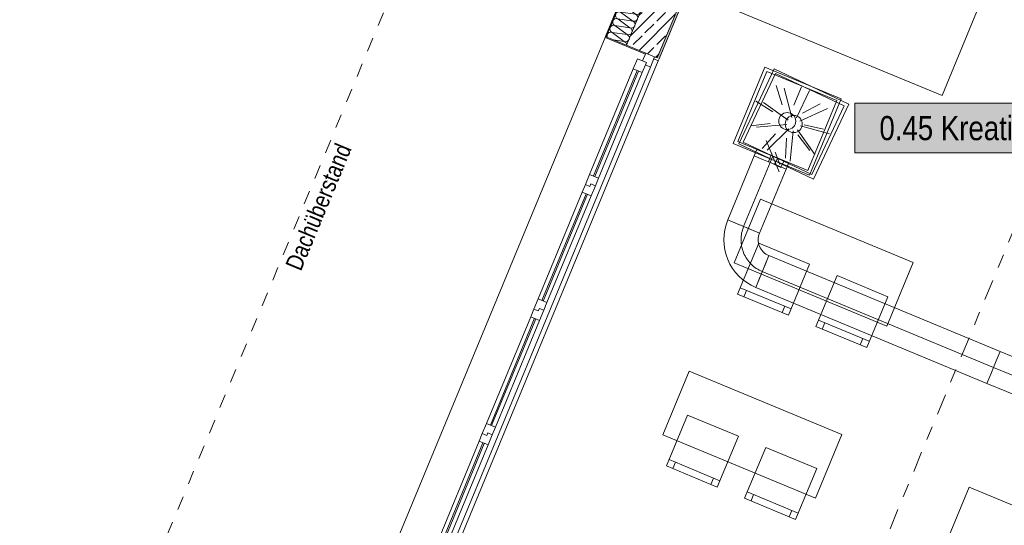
# Model space of a CAD drawing. Header units: metres. Extents: x -80 to 1923, y -189 to 69.
# Tile 47 of 256: x 922.73 to 929.88, y -1.75 to 1.92. Entities that reach past the tile are written whole.
import ezdxf
from ezdxf.enums import TextEntityAlignment as Align

# ---------------------------------------------------------------- set-up
doc = ezdxf.new("R2010")
doc.units = ezdxf.units.M
doc.header["$MEASUREMENT"] = 0
for name, pattern in [('Schnittlinie', [0.3, 0.15, -0.075, 0, -0.075]), ('Strichlinie_ eng', [0.115, 0.075, -0.04]), ('STRICHPUNKT2', [12.7, 6.35, -3.175, 0, -3.175])]:
    doc.linetypes.add(name, pattern=pattern)
for name, color, linetype in [('00 Linien_Kreise_Splines', 7, 'Continuous'), ('30 Dach', 7, 'Continuous'), ('70 Lüftung', 7, 'Continuous'), ('Neubau_10 Wand außen', 7, 'Continuous'), ('Neubau_50 Möblierung', 7, 'Continuous'), ('Neubau_80 Raum', 7, 'Continuous')]:
    doc.layers.add(name, color=color, linetype=linetype)
doc.styles.add('ERSTELLTER_STIL_1', font='ARIALN.TTF')
doc.styles.add('ERSTELLTER_STIL_2', font='ARIALN.TTF')
pattern_1 = [(45, (929.77, 0.175), (-0.0556847, 0.0556847), [0, -0.0525, 0, -0.07875]), (110, (929.945, 0.175), (0.0740008, 0.0269341), [0, -0.0385, 0, -0.0665])]
pattern_2 = [(45, (929.770002, 0), (-0.01767767, 0.01767767), [0, -0.025])]

# ---------------------------------------------------------------- blocks, each defined once
blk = doc.blocks.new('Schultisch 27[9]_1', base_point=(929.6918, 2.0172))
at = {"layer": 'Neubau_50 Möblierung', "color": 8, "linetype": 'Continuous', "lineweight": 18, "flags": 128}
blk.add_lwpolyline([(929.6918, 2.0172), (927.844, 2.7826), (927.5761, 2.1358), (929.4239, 1.3705)], close=True, dxfattribs=at)
blk = doc.blocks.new('*X302', base_point=(929.77, 0))
at = {"layer": 'Neubau_10 Wand außen', "color": 8, "linetype": 'Continuous', "lineweight": 9}
for p, q in [((928.0621, 4.1535), (928.0964, 4.128)), ((927.9673, 4.0949), (928.076, 4.0787)), ((927.9673, 4.0949), (928.0556, 4.0295)), ((927.9877, 4.1442), (928.0964, 4.128)), ((927.9877, 4.1442), (928.076, 4.0787)), ((927.9469, 4.0456), (928.0352, 3.9802)), ((927.9469, 4.0456), (928.0556, 4.0295)), ((927.906, 3.9471), (928.0148, 3.9309)), ((927.906, 3.9471), (927.9944, 3.8816)), ((927.9264, 3.9964), (928.0352, 3.9802)), ((927.9264, 3.9964), (928.0148, 3.9309)), ((927.8856, 3.8978), (927.974, 3.8324)), ((927.8856, 3.8978), (927.9944, 3.8816)), ((927.8448, 3.7993), (927.9536, 3.7831)), ((927.8448, 3.7993), (927.9331, 3.7338)), ((927.8652, 3.8486), (927.974, 3.8324)), ((927.8652, 3.8486), (927.9536, 3.7831)), ((927.8244, 3.75), (927.9127, 3.6845)), ((927.8244, 3.75), (927.9331, 3.7338)), ((927.7836, 3.6515), (927.8923, 3.6353)), ((927.7836, 3.6515), (927.8719, 3.586)), ((927.804, 3.7007), (927.9127, 3.6845)), ((927.804, 3.7007), (927.8923, 3.6353)), ((927.7632, 3.6022), (927.8515, 3.5367)), ((927.7632, 3.6022), (927.8719, 3.586)), ((927.7223, 3.5036), (927.8311, 3.4875)), ((927.7223, 3.5036), (927.8107, 3.4382)), ((927.7428, 3.5529), (927.8515, 3.5367)), ((927.7428, 3.5529), (927.8311, 3.4875)), ((927.7019, 3.4544), (927.7903, 3.3889)), ((927.7019, 3.4544), (927.8107, 3.4382)), ((927.6815, 3.4051), (927.7903, 3.3889)), ((927.6815, 3.4051), (927.7699, 3.3396)), ((927.6407, 3.3065), (927.729, 3.2411)), ((927.6407, 3.3065), (927.7495, 3.2904)), ((927.6611, 3.3558), (927.7699, 3.3396)), ((927.6611, 3.3558), (927.7495, 3.2904)), ((927.6203, 3.2573), (927.729, 3.2411)), ((927.6203, 3.2573), (927.7086, 3.1918)), ((927.5795, 3.1587), (927.6678, 3.0933)), ((927.5795, 3.1587), (927.6882, 3.1425)), ((927.5999, 3.208), (927.7086, 3.1918)), ((927.5999, 3.208), (927.6882, 3.1425)), ((927.5591, 3.1094), (927.6678, 3.0933)), ((927.5591, 3.1094), (927.6474, 3.044)), ((927.5182, 3.0109), (927.6066, 2.9454)), ((927.5182, 3.0109), (927.627, 2.9947)), ((927.5387, 3.0602), (927.6474, 3.044)), ((927.5387, 3.0602), (927.627, 2.9947)), ((927.4978, 2.9616), (927.6066, 2.9454)), ((927.4978, 2.9616), (927.5862, 2.8962)), ((927.457, 2.8631), (927.5454, 2.7976)), ((927.457, 2.8631), (927.5658, 2.8469)), ((927.4774, 2.9124), (927.5862, 2.8962)), ((927.4774, 2.9124), (927.5658, 2.8469)), ((927.4366, 2.8138), (927.5454, 2.7976)), ((927.4366, 2.8138), (927.5249, 2.7484)), ((927.4162, 2.7645), (927.5249, 2.7484)), ((927.4162, 2.7645), (927.5045, 2.6991)), ((927.3754, 2.666), (927.4841, 2.6498)), ((927.3754, 2.666), (927.4637, 2.6005)), ((927.3958, 2.7153), (927.4841, 2.6498)), ((927.3958, 2.7153), (927.5045, 2.6991)), ((927.355, 2.6167), (927.4637, 2.6005)), ((927.355, 2.6167), (927.4433, 2.5513)), ((927.3141, 2.5182), (927.4229, 2.502)), ((927.3141, 2.5182), (927.4025, 2.4527)), ((927.3346, 2.5674), (927.4229, 2.502)), ((927.3346, 2.5674), (927.4433, 2.5513)), ((927.2937, 2.4689), (927.4025, 2.4527)), ((927.2937, 2.4689), (927.3821, 2.4034)), ((927.2529, 2.3703), (927.3617, 2.3542)), ((927.2529, 2.3703), (927.3413, 2.3049)), ((927.2733, 2.4196), (927.3617, 2.3542)), ((927.2733, 2.4196), (927.3821, 2.4034)), ((927.2325, 2.3211), (927.3413, 2.3049)), ((927.2325, 2.3211), (927.3209, 2.2556)), ((927.1917, 2.2225), (927.3004, 2.2063)), ((927.1917, 2.2225), (927.28, 2.1571)), ((927.2121, 2.2718), (927.3004, 2.2063)), ((927.2121, 2.2718), (927.3209, 2.2556)), ((927.1713, 2.1733), (927.28, 2.1571)), ((927.1713, 2.1733), (927.2596, 2.1078)), ((927.1305, 2.0747), (927.2392, 2.0585)), ((927.1305, 2.0747), (927.2188, 2.0092)), ((927.1509, 2.124), (927.2392, 2.0585)), ((927.1509, 2.124), (927.2596, 2.1078)), ((927.1101, 2.0254), (927.2188, 2.0092)), ((927.1101, 2.0254), (927.1984, 1.96)), ((927.0896, 1.9762), (927.178, 1.9107)), ((927.0896, 1.9762), (927.1984, 1.96)), ((927.0488, 1.8776), (927.1576, 1.8614)), ((927.0488, 1.8776), (927.1372, 1.8122)), ((927.0692, 1.9269), (927.178, 1.9107)), ((927.0692, 1.9269), (927.1576, 1.8614)), ((927.0284, 1.8283), (927.1168, 1.7629)), ((927.0284, 1.8283), (927.1372, 1.8122)), ((927.0367, 1.7748), (927.1168, 1.7629))]:
    blk.add_line(p, q, dxfattribs=at)
for centre, start, end in [((927.9775, 4.1196), 67.5, 107.07675), ((927.9979, 4.1688), 225.71469, 247.5), ((927.9571, 4.0703), 157.5, 247.5), ((927.9571, 4.0703), 67.5, 157.5), ((927.9775, 4.1196), 157.5, 247.5), ((927.9775, 4.1196), 124.92508, 157.5), ((928.0862, 4.1034), 247.5, 337.5), ((928.0658, 4.0541), 337.5, 67.5), ((928.1066, 4.1526), 247.5, 299.8292), ((928.0862, 4.1034), 337.5, 67.5), ((927.9366, 4.021), 157.5, 247.5), ((927.9366, 4.021), 67.5, 157.5), ((928.0658, 4.0541), 247.5, 337.5), ((928.0454, 4.0048), 337.5, 67.5), ((927.8958, 3.9225), 157.5, 247.5), ((927.8958, 3.9225), 67.5, 157.5), ((927.9162, 3.9717), 157.5, 247.5), ((927.9162, 3.9717), 67.5, 157.5), ((928.025, 3.9556), 247.5, 337.5), ((928.0454, 4.0048), 247.5, 337.5), ((928.025, 3.9556), 337.5, 67.5), ((927.8754, 3.8732), 157.5, 247.5), ((927.8754, 3.8732), 67.5, 157.5), ((928.0046, 3.9063), 247.5, 337.5), ((927.9842, 3.857), 337.5, 67.5), ((928.0046, 3.9063), 337.5, 67.5), ((927.8346, 3.7746), 67.5, 157.5), ((927.855, 3.8239), 157.5, 247.5), ((927.855, 3.8239), 67.5, 157.5), ((927.9638, 3.8077), 247.5, 337.5), ((927.9842, 3.857), 247.5, 337.5), ((927.9638, 3.8077), 337.5, 67.5), ((927.8142, 3.7254), 157.5, 247.5), ((927.8142, 3.7254), 67.5, 157.5), ((927.8346, 3.7746), 157.5, 247.5), ((927.9434, 3.7585), 247.5, 337.5), ((927.9229, 3.7092), 337.5, 67.5), ((927.9434, 3.7585), 337.5, 67.5), ((927.7734, 3.6268), 67.5, 157.5), ((927.7938, 3.6761), 157.5, 247.5), ((927.7938, 3.6761), 67.5, 157.5), ((927.9025, 3.6599), 247.5, 337.5), ((927.9229, 3.7092), 247.5, 337.5), ((927.9025, 3.6599), 337.5, 67.5), ((927.753, 3.5775), 157.5, 247.5), ((927.753, 3.5775), 67.5, 157.5), ((927.7734, 3.6268), 157.5, 247.5), ((927.8821, 3.6106), 247.5, 337.5), ((927.8617, 3.5614), 337.5, 67.5), ((927.8821, 3.6106), 337.5, 67.5), ((927.7121, 3.479), 67.5, 157.5), ((927.7325, 3.5283), 157.5, 247.5), ((927.7325, 3.5283), 67.5, 157.5), ((927.8617, 3.5614), 247.5, 337.5), ((927.8413, 3.5121), 337.5, 67.5), ((927.6917, 3.4297), 157.5, 247.5), ((927.6917, 3.4297), 67.5, 157.5), ((927.7121, 3.479), 157.5, 247.5), ((927.8209, 3.4628), 247.5, 337.5), ((927.8005, 3.4135), 337.5, 67.5), ((927.8413, 3.5121), 247.5, 337.5), ((927.8209, 3.4628), 337.5, 67.5), ((927.6713, 3.3805), 157.5, 247.5), ((927.6713, 3.3805), 67.5, 157.5), ((927.8005, 3.4135), 247.5, 337.5), ((927.7801, 3.3643), 337.5, 67.5), ((927.6305, 3.2819), 157.5, 247.5), ((927.6305, 3.2819), 67.5, 157.5), ((927.6509, 3.3312), 157.5, 247.5), ((927.6509, 3.3312), 67.5, 157.5), ((927.7597, 3.315), 247.5, 337.5), ((927.7393, 3.2657), 337.5, 67.5), ((927.7801, 3.3643), 247.5, 337.5), ((927.7597, 3.315), 337.5, 67.5), ((927.6101, 3.2326), 157.5, 247.5), ((927.6101, 3.2326), 67.5, 157.5), ((927.7393, 3.2657), 247.5, 337.5), ((927.7188, 3.2164), 337.5, 67.5), ((927.5693, 3.1341), 67.5, 157.5), ((927.5897, 3.1834), 157.5, 247.5), ((927.5897, 3.1834), 67.5, 157.5), ((927.6984, 3.1672), 247.5, 337.5), ((927.7188, 3.2164), 247.5, 337.5), ((927.6984, 3.1672), 337.5, 67.5), ((927.5489, 3.0848), 157.5, 247.5), ((927.5489, 3.0848), 67.5, 157.5), ((927.5693, 3.1341), 157.5, 247.5), ((927.678, 3.1179), 247.5, 337.5), ((927.6576, 3.0686), 337.5, 67.5), ((927.678, 3.1179), 337.5, 67.5), ((927.508, 2.9863), 67.5, 157.5), ((927.5285, 3.0355), 157.5, 247.5), ((927.5285, 3.0355), 67.5, 157.5), ((927.6372, 3.0194), 247.5, 337.5), ((927.6576, 3.0686), 247.5, 337.5), ((927.6372, 3.0194), 337.5, 67.5), ((927.4876, 2.937), 157.5, 247.5), ((927.4876, 2.937), 67.5, 157.5), ((927.508, 2.9863), 157.5, 247.5), ((927.6168, 2.9701), 247.5, 337.5), ((927.5964, 2.9208), 337.5, 67.5), ((927.6168, 2.9701), 337.5, 67.5), ((927.4468, 2.8384), 67.5, 157.5), ((927.4672, 2.8877), 157.5, 247.5), ((927.4672, 2.8877), 67.5, 157.5), ((927.576, 2.8715), 247.5, 337.5), ((927.5964, 2.9208), 247.5, 337.5), ((927.576, 2.8715), 337.5, 67.5), ((927.4264, 2.7892), 157.5, 247.5), ((927.4264, 2.7892), 67.5, 157.5), ((927.4468, 2.8384), 157.5, 247.5), ((927.5556, 2.8223), 247.5, 337.5), ((927.5352, 2.773), 337.5, 67.5), ((927.5556, 2.8223), 337.5, 67.5), ((927.3856, 2.6906), 67.5, 157.5), ((927.406, 2.7399), 157.5, 247.5), ((927.406, 2.7399), 67.5, 157.5), ((927.5352, 2.773), 247.5, 337.5), ((927.5147, 2.7237), 337.5, 67.5), ((927.3652, 2.6413), 157.5, 247.5), ((927.3652, 2.6413), 67.5, 157.5), ((927.3856, 2.6906), 157.5, 247.5), ((927.4943, 2.6744), 247.5, 337.5), ((927.4739, 2.6252), 337.5, 67.5), ((927.5147, 2.7237), 247.5, 337.5), ((927.4943, 2.6744), 337.5, 67.5), ((927.3448, 2.5921), 157.5, 247.5), ((927.3448, 2.5921), 67.5, 157.5), ((927.4739, 2.6252), 247.5, 337.5), ((927.4535, 2.5759), 337.5, 67.5), ((927.3039, 2.4935), 157.5, 247.5), ((927.3039, 2.4935), 67.5, 157.5), ((927.3244, 2.5428), 157.5, 247.5), ((927.3244, 2.5428), 67.5, 157.5), ((927.4331, 2.5266), 247.5, 337.5), ((927.4127, 2.4773), 337.5, 67.5), ((927.4535, 2.5759), 247.5, 337.5), ((927.4331, 2.5266), 337.5, 67.5), ((927.2835, 2.4443), 157.5, 247.5), ((927.2835, 2.4443), 67.5, 157.5), ((927.4127, 2.4773), 247.5, 337.5), ((927.3923, 2.4281), 337.5, 67.5), ((927.2427, 2.3457), 67.5, 157.5), ((927.2631, 2.395), 157.5, 247.5), ((927.2631, 2.395), 67.5, 157.5), ((927.3719, 2.3788), 247.5, 337.5), ((927.3923, 2.4281), 247.5, 337.5), ((927.3719, 2.3788), 337.5, 67.5), ((927.2223, 2.2964), 157.5, 247.5), ((927.2223, 2.2964), 67.5, 157.5), ((927.2427, 2.3457), 157.5, 247.5), ((927.3515, 2.3295), 247.5, 337.5), ((927.3311, 2.2803), 337.5, 67.5), ((927.3515, 2.3295), 337.5, 67.5), ((927.1815, 2.1979), 67.5, 157.5), ((927.2019, 2.2472), 157.5, 247.5), ((927.2019, 2.2472), 67.5, 157.5), ((927.3106, 2.231), 247.5, 337.5), ((927.3311, 2.2803), 247.5, 337.5), ((927.3106, 2.231), 337.5, 67.5), ((927.1611, 2.1486), 157.5, 247.5), ((927.1611, 2.1486), 67.5, 157.5), ((927.1815, 2.1979), 157.5, 247.5), ((927.2902, 2.1817), 247.5, 337.5), ((927.2698, 2.1324), 337.5, 67.5), ((927.2902, 2.1817), 337.5, 67.5), ((927.1203, 2.0501), 67.5, 157.5), ((927.1407, 2.0993), 157.5, 247.5), ((927.1407, 2.0993), 67.5, 157.5), ((927.2698, 2.1324), 247.5, 337.5), ((927.2494, 2.0832), 337.5, 67.5), ((927.0998, 2.0008), 157.5, 247.5), ((927.0998, 2.0008), 67.5, 157.5), ((927.1203, 2.0501), 157.5, 247.5), ((927.229, 2.0339), 247.5, 337.5), ((927.2086, 1.9846), 337.5, 67.5), ((927.2494, 2.0832), 247.5, 337.5), ((927.229, 2.0339), 337.5, 67.5), ((927.0794, 1.9515), 157.5, 247.5), ((927.0794, 1.9515), 67.5, 157.5), ((927.2086, 1.9846), 247.5, 337.5), ((927.1882, 1.9353), 337.5, 67.5), ((927.0386, 1.853), 157.5, 247.5), ((927.0386, 1.853), 67.5, 157.5), ((927.059, 1.9022), 157.5, 247.5), ((927.059, 1.9022), 67.5, 157.5), ((927.1678, 1.8861), 247.5, 337.5), ((927.1474, 1.8368), 337.5, 67.5), ((927.1882, 1.9353), 247.5, 337.5), ((927.1678, 1.8861), 337.5, 67.5), ((927.0182, 1.8037), 157.5, 204.90248), ((927.0182, 1.8037), 67.5, 157.5), ((927.1474, 1.8368), 247.5, 337.5), ((927.127, 1.7875), 337.5, 67.5), ((927.127, 1.7875), 247.5, 337.5), ((927.1065, 1.7382), 352.80005, 67.5)]:
    blk.add_arc(centre, 0.0267, start, end, dxfattribs=at)
blk = doc.blocks.new('5-Flügelfenster 27_3')
at = {"layer": 'Neubau_10 Wand außen', "color": 7, "linetype": 'Continuous', "lineweight": 13}
for p, q in [((-2.505, 0.317), (-2.498, 0.317)), ((-2.498, 0), (-2.498, 0.317)), ((2.505, 0.317), (2.498, 0.317)), ((2.498, 0), (2.498, 0.317)), ((-2.505, 0), (-2.445, 0)), ((-2.505, 0), (-2.505, -0.07)), ((-2.505, 0), (-2.505, -0.07)), ((-2.445, -0.03), (-2.445, 0.04)), ((-2.445, 0.04), (-2.365, 0.04)), ((-2.445, 0), (-2.445, -0.03)), ((-2.365, 0.04), (-1.537, 0.04)), ((-2.365, 0.04), (-2.365, -0.03)), ((-2.365, 0.01), (-1.537, 0.01)), ((-1.537, -0.03), (-1.537, 0.04)), ((-1.537, 0.04), (-1.457, 0.04)), ((-1.457, 0.005), (-1.477, 0.005)), ((-1.477, 0.005), (-1.477, -0.03)), ((-1.477, -0.03), (-1.477, 0.005)), ((-1.477, 0.005), (-1.457, 0.005)), ((-1.457, 0.04), (-1.457, 0.005)), ((-1.457, 0.04), (-1.397, 0.04)), ((-1.457, 0.005), (-1.457, 0.04)), ((-1.397, 0.04), (-0.559, 0.04)), ((-1.397, 0.04), (-1.397, -0.03)), ((-1.397, 0.01), (-0.559, 0.01)), ((-0.559, -0.03), (-0.559, 0.04)), ((-0.559, 0.04), (-0.499, 0.04)), ((-0.499, 0.04), (-0.499, 0.005)), ((-0.499, 0.005), (-0.499, 0.04)), ((-0.499, 0.04), (-0.419, 0.04)), ((-0.499, 0.005), (-0.479, 0.005)), ((-0.479, 0.005), (-0.499, 0.005)), ((-0.479, 0.005), (-0.479, -0.03)), ((-0.479, -0.03), (-0.479, 0.005)), ((-0.419, 0.04), (0.419, 0.04)), ((-0.419, 0.04), (-0.419, -0.03)), ((-0.419, 0.01), (0.419, 0.01)), ((0.419, -0.03), (0.419, 0.04)), ((0.419, 0.04), (0.479, 0.04)), ((0.479, 0.04), (0.479, 0.005)), ((0.479, 0.005), (0.479, 0.04)), ((0.479, 0.04), (0.559, 0.04)), ((0.479, 0.005), (0.499, 0.005)), ((0.499, 0.005), (0.479, 0.005)), ((0.499, 0.005), (0.499, -0.03)), ((0.499, -0.03), (0.499, 0.005)), ((0.559, 0.04), (1.397, 0.04)), ((0.559, 0.04), (0.559, -0.03)), ((0.559, 0.01), (1.397, 0.01)), ((1.397, -0.03), (1.397, 0.04)), ((1.397, 0.04), (1.457, 0.04)), ((1.457, 0.04), (1.457, 0.005)), ((1.457, 0.005), (1.457, 0.04)), ((1.457, 0.04), (1.537, 0.04)), ((1.457, 0.005), (1.477, 0.005)), ((1.477, 0.005), (1.457, 0.005)), ((1.477, 0.005), (1.477, -0.03)), ((1.477, -0.03), (1.477, 0.005)), ((1.537, 0.04), (2.365, 0.04)), ((1.537, 0.04), (1.537, -0.03)), ((1.537, 0.01), (2.365, 0.01)), ((2.365, -0.03), (2.365, 0.04)), ((2.365, 0.04), (2.445, 0.04)), ((2.445, 0.04), (2.445, -0.03)), ((2.445, -0.03), (2.445, 0)), ((2.445, 0), (2.505, 0)), ((2.505, 0), (2.505, -0.07)), ((2.505, 0), (2.505, -0.07)), ((-2.425, -0.07), (-2.505, -0.07)), ((-2.49, -0.07), (-2.49, -0.105)), ((-2.445, -0.03), (-2.425, -0.03)), ((-2.365, -0.03), (-2.445, -0.03)), ((-2.425, -0.03), (-2.425, -0.07)), ((2.425, -0.07), (-2.425, -0.07)), ((-1.537, 0), (-2.365, 0)), ((-1.537, -0.03), (-2.365, -0.03)), ((-1.477, -0.03), (-1.537, -0.03)), ((-1.397, -0.03), (-1.477, -0.03)), ((-0.559, 0), (-1.397, 0)), ((-0.559, -0.03), (-1.397, -0.03)), ((-0.479, -0.03), (-0.559, -0.03)), ((-0.419, -0.03), (-0.479, -0.03)), ((0.419, 0), (-0.419, 0)), ((0.419, -0.03), (-0.419, -0.03)), ((0.499, -0.03), (0.419, -0.03)), ((0.559, -0.03), (0.499, -0.03)), ((1.397, 0), (0.559, 0)), ((1.397, -0.03), (0.559, -0.03)), ((1.477, -0.03), (1.397, -0.03)), ((1.537, -0.03), (1.477, -0.03)), ((2.365, 0), (1.537, 0)), ((2.365, -0.03), (1.537, -0.03)), ((2.445, -0.03), (2.365, -0.03)), ((2.425, -0.07), (2.425, -0.03)), ((2.425, -0.03), (2.445, -0.03)), ((2.505, -0.07), (2.425, -0.07)), ((2.49, -0.07), (2.49, -0.105)), ((-2.505, -0.105), (-2.49, -0.105)), ((2.505, -0.105), (2.49, -0.105))]:
    blk.add_line(p, q, dxfattribs=at)
at = {"layer": 'Neubau_10 Wand außen', "color": 7, "linetype": 'Continuous', "lineweight": 9}
for p, q in [((-2.498, 0.317), (2.498, 0.317)), ((-2.49, -0.105), (2.49, -0.105))]:
    blk.add_line(p, q, dxfattribs=at)
blk = doc.blocks.new('Stuhl 02 27[59]_1', base_point=(928.5137, -1.3367))
at = {"layer": 'Neubau_50 Möblierung', "color": 8, "linetype": 'Continuous', "lineweight": 18}
for p, q in [((928.379, -1.6598), (928.0098, -1.5059)), ((928.0559, -1.5251), (928.0367, -1.5713)), ((928.3328, -1.6406), (928.3136, -1.6867))]:
    blk.add_line(p, q, dxfattribs=at)
at = {"layer": 'Neubau_50 Möblierung', "color": 8, "linetype": 'Continuous', "lineweight": 18, "flags": 128}
blk.add_lwpolyline([(928.5137, -1.3367), (928.1445, -1.1828), (927.9906, -1.552), (928.3598, -1.706)], close=True, dxfattribs=at)
blk = doc.blocks.new('Stuhl 02 27[60]_1', base_point=(927.9454, -1.1017))
at = {"layer": 'Neubau_50 Möblierung', "color": 8, "linetype": 'Continuous', "lineweight": 18}
for p, q in [((927.8111, -1.4249), (927.4417, -1.2713)), ((927.4879, -1.2905), (927.4687, -1.3367)), ((927.7649, -1.4057), (927.7457, -1.4519))]:
    blk.add_line(p, q, dxfattribs=at)
at = {"layer": 'Neubau_50 Möblierung', "color": 8, "linetype": 'Continuous', "lineweight": 18, "flags": 128}
blk.add_lwpolyline([(927.9454, -1.1017), (927.5761, -0.9482), (927.4225, -1.3175), (927.7919, -1.4711)], close=True, dxfattribs=at)
blk = doc.blocks.new('Stuhl 02 27[73]_1', base_point=(929.0303, -0.0895))
at = {"layer": 'Neubau_50 Möblierung', "color": 8, "linetype": 'Continuous', "lineweight": 18}
for p, q in [((928.8956, -0.4126), (928.5264, -0.2587)), ((928.5726, -0.2779), (928.5533, -0.324)), ((928.8495, -0.3933), (928.8302, -0.4395))]:
    blk.add_line(p, q, dxfattribs=at)
at = {"layer": 'Neubau_50 Möblierung', "color": 8, "linetype": 'Continuous', "lineweight": 18, "flags": 128}
blk.add_lwpolyline([(929.0303, -0.0895), (928.6611, 0.0644), (928.5072, -0.3048), (928.8764, -0.4587)], close=True, dxfattribs=at)
blk = doc.blocks.new('Stuhl 02 27[74]_1', base_point=(928.462, 0.1455))
at = {"layer": 'Neubau_50 Möblierung', "color": 8, "linetype": 'Continuous', "lineweight": 18}
for p, q in [((928.3277, -0.1777), (927.9583, -0.0241)), ((928.0045, -0.0433), (927.9853, -0.0895)), ((928.2815, -0.1585), (928.2623, -0.2046))]:
    blk.add_line(p, q, dxfattribs=at)
at = {"layer": 'Neubau_50 Möblierung', "color": 8, "linetype": 'Continuous', "lineweight": 18, "flags": 128}
blk.add_lwpolyline([(928.462, 0.1455), (928.0927, 0.2991), (927.9391, -0.0703), (928.3085, -0.2238)], close=True, dxfattribs=at)
blk = doc.blocks.new('Schultisch 27[77]_1', base_point=(928.6973, -1.0887))
at = {"layer": 'Neubau_50 Möblierung', "color": 8, "linetype": 'Continuous', "lineweight": 18, "flags": 128}
blk.add_lwpolyline([(928.6973, -1.0887), (927.5887, -0.6294), (927.3973, -1.0914), (928.506, -1.5506)], close=True, dxfattribs=at)
blk = doc.blocks.new('Schultisch 27[157]_1', base_point=(929.2139, 0.1586))
at = {"layer": 'Neubau_50 Möblierung', "color": 8, "linetype": 'Continuous', "lineweight": 18, "flags": 128}
blk.add_lwpolyline([(929.2139, 0.1586), (928.1053, 0.6178), (927.9139, 0.1559), (929.0226, -0.3034)], close=True, dxfattribs=at)
blk = doc.blocks.new('Schultisch 27[211]_1', base_point=(930.73, -1.9306))
at = {"layer": 'Neubau_50 Möblierung', "color": 8, "linetype": 'Continuous', "lineweight": 18, "flags": 128}
blk.add_lwpolyline([(930.73, -1.9306), (929.6214, -1.4714), (929.43, -1.9334), (930.5387, -2.3926)], close=True, dxfattribs=at)
blk = doc.blocks.new('Kreativ- und Lernlabor_0.45_72_1', base_point=(949.2583, 3.8663))
at = {"layer": 'Neubau_80 Raum', "linetype": 'Continuous', "lineweight": 0, "true_color": 0x2a201c}
blk.add_hatch(color=250, dxfattribs=at).paths.add_polyline_path([(928.791, 0.9539), (931.632, 0.9539), (931.632, 1.3142), (928.791, 1.3142)])
at = {"layer": 'Neubau_80 Raum', "color": 7, "linetype": 'Continuous', "lineweight": 9, "flags": 128}
blk.add_lwpolyline([(928.791, 0.9539), (931.632, 0.9539), (931.632, 1.3142), (928.791, 1.3142)], close=True, dxfattribs=at)
at = {"layer": 'Neubau_80 Raum', "color": 7, "lineweight": 9, "style": 'ERSTELLTER_STIL_2'}
blk.add_attdef('stApartmentId', text='', height=0.175, dxfattribs=at).set_placement((930.2115, 1.1338), align=Align.MIDDLE_CENTER)
at = {"layer": 'Neubau_80 Raum', "color": 7, "lineweight": 9}
for tag, height, style, p in [('DUMMY_850', 0.2, 'ERSTELLTER_STIL_1', (960.5567, 0.5363)), ('ROOM_NAME', 0.2, 'ERSTELLTER_STIL_1', (958.2214, 0.4737)), ('ROOM_NUMBER', 0.175, 'ERSTELLTER_STIL_2', (958.3861, -0.0994)), ('measuredNetAreaCode', 0.175, 'ERSTELLTER_STIL_2', (958.3861, -0.6406)), ('perimeterCode', 0.175, 'ERSTELLTER_STIL_2', (958.3861, -1.0009)), ('ceilingHeightCode', 0.175, 'ERSTELLTER_STIL_2', (958.3861, -1.3612)), ('measuredAreaCode', 0.175, 'ERSTELLTER_STIL_2', (958.3861, -1.7215)), ('DUMMY_851_0', 0.175, 'ERSTELLTER_STIL_2', (960.3544, -1.7233)), ('DUMMY_852', 0.175, 'ERSTELLTER_STIL_2', (958.3861, -2.0817)), ('DUMMY_851_1', 0.175, 'ERSTELLTER_STIL_2', (960.3544, -2.0836)), ('DUMMY_853', 0.175, 'ERSTELLTER_STIL_2', (958.3861, -2.442)), ('DUMMY_851_2', 0.175, 'ERSTELLTER_STIL_2', (960.3544, -2.4439))]:
    blk.add_attdef(tag, text='', height=height, dxfattribs=dict(at, style=style)).set_placement(p, align=Align.TOP_LEFT)

msp = doc.modelspace()

# ---------------------------------------------------------------- hatches: boundary and pattern name
at = {"layer": 'Neubau_10 Wand außen', "linetype": 'Continuous', "lineweight": 0, "true_color": 0x000000}
h = msp.add_hatch(dxfattribs=at)
h.set_pattern_fill('Beton_Stahlbeton_0001', color=18, style=0, pattern_type=2)
h.set_pattern_definition([(45, (929.77, 0), (-0.0848528, 0.0848528), []), (45, (929.72758, 0.04243), (-0.0848528, 0.0848528), [0.09, -0.03])])
h.paths.add_polyline_path([(928.1735, 4.2445), (927.1339, 1.7345), (927.2725, 1.6771), (927.3371, 1.6503), (927.3556, 1.6427), (928.408, 4.1834), (928.2134, 4.264)])
h = msp.add_hatch(dxfattribs=at)
h.set_pattern_fill('Gips_0001', color=18, style=0, pattern_type=2)
h.set_pattern_definition(pattern_2)
h.paths.add_polyline_path([(928.4022, 4.1695), (927.3556, 1.6427), (927.3695, 1.637), (928.4161, 4.1638)])
h = msp.add_hatch(dxfattribs=at)
h.set_pattern_fill('Mörtel_0001', color=18, style=0, pattern_type=2)
h.set_pattern_definition(pattern_1)
h.paths.add_polyline_path([(926.9796, 1.7984), (926.9861, 1.7958), (927.9535, 4.1313), (927.947, 4.134)])
h = msp.add_hatch(dxfattribs=at)
h.set_pattern_fill('Mörtel_0001', color=18, style=0, pattern_type=2)
h.set_pattern_definition(pattern_1)
h.paths.add_polyline_path([(926.9796, 1.7984), (926.9769, 1.792), (927.2698, 1.6707), (927.2725, 1.6771), (926.9861, 1.7958)])
h = msp.add_hatch(dxfattribs=at)
h.set_pattern_fill('Gips_0001', color=18, style=0, pattern_type=2)
h.set_pattern_definition(pattern_2)
h.paths.add_polyline_path([(927.3637, 1.6231), (927.3695, 1.637), (927.3556, 1.6427), (927.3371, 1.6503), (927.3314, 1.6365)])

# ---------------------------------------------------------------- linework, layer by layer
at = {"layer": '00 Linien_Kreise_Splines', "color": 7, "linetype": 'Schnittlinie', "lineweight": 9}
msp.add_lwpolyline([(924.9123, -11.7502), (942.9091, 31.6887)], dxfattribs=at)
at = {"layer": '30 Dach', "color": 7, "linetype": 'Strichlinie_ eng', "lineweight": 9}
msp.add_line((922.7272, -4.4044), (926.8785, 5.6179), dxfattribs=at)
at = {"layer": '70 Lüftung', "color": 253, "linetype": 'Continuous', "lineweight": 18, "true_color": 0xaaaaaa}
for p, q in [((927.908, 1.0223), (928.1376, 1.5766)), ((928.692, 1.347), (928.1376, 1.5766)), ((927.9407, 1.0358), (928.1512, 1.5439)), ((927.9472, 1.0207), (928.2038, 1.563)), ((927.9805, 1.0326), (928.2157, 1.5297)), ((928.6593, 1.3334), (928.1512, 1.5439)), ((928.7462, 1.3064), (928.2038, 1.563)), ((928.7129, 1.2945), (928.2157, 1.5297)), ((928.2188, 1.4421), (928.2624, 1.3038)), ((928.4033, 1.4341), (928.3478, 1.3001)), ((928.2783, 1.4247), (928.334, 1.2119)), ((928.4621, 1.4076), (928.368, 1.2087)), ((928.0723, 1.3297), (928.1946, 1.2518)), ((928.1264, 1.3197), (928.3059, 1.1924)), ((928.5395, 1.3093), (928.4109, 1.2423)), ((928.4488, 0.8253), (928.6593, 1.3334)), ((928.4624, 0.7926), (928.692, 1.347)), ((928.4776, 0.7973), (928.7129, 1.2945)), ((928.4895, 0.764), (928.7462, 1.3064)), ((928.592, 1.2763), (928.3921, 1.1844)), ((928.0323, 1.1494), (928.1761, 1.1683)), ((928.0776, 1.1415), (928.2968, 1.1595)), ((928.3, 1.1846), (928.3, 1.1846)), ((928.3467, 1.1635), (928.3467, 1.1635)), ((928.6071, 1.0922), (928.3949, 1.1503)), ((928.5636, 1.1262), (928.422, 1.1576)), ((928.1176, 0.9856), (928.2155, 1.0925)), ((928.1547, 0.9737), (928.3111, 1.1284)), ((928.3216, 0.8947), (928.342, 1.1138)), ((928.5003, 0.9415), (928.3751, 1.1224)), ((928.4644, 0.9704), (928.3761, 1.0854)), ((928.4624, 0.7926), (927.908, 1.0223)), ((928.4488, 0.8253), (927.9407, 1.0358)), ((928.4895, 0.764), (927.9472, 1.0207)), ((928.4776, 0.7973), (927.9805, 1.0326)), ((928.2416, 0.8174), (928.1479, 1.0437)), ((928.2882, 0.9149), (928.2945, 1.0597)), ((928.0793, 0.9784), (928.0601, 0.9322)), ((928.0601, 0.9322), (928.1278, 0.9042)), ((928.0793, 0.9784), (928.1469, 0.9504)), ((928.1469, 0.9504), (928.2426, 0.9107)), ((928.1838, 0.9363), (928.1625, 0.8912)), ((928.1838, 0.9363), (928.2103, 0.9238)), ((928.245, 0.8702), (928.213, 0.9597)), ((928.1278, 0.9042), (928.2235, 0.8645)), ((928.1625, 0.8912), (928.1889, 0.8786)), ((928.1889, 0.8786), (928.2264, 0.8609)), ((928.2103, 0.9238), (928.2478, 0.9061)), ((928.2235, 0.8645), (928.2911, 0.8365)), ((928.2264, 0.8609), (928.2528, 0.8484)), ((928.2426, 0.9107), (928.3102, 0.8827)), ((928.2478, 0.9061), (928.2742, 0.8936)), ((928.2528, 0.8484), (928.2742, 0.8936)), ((928.2911, 0.8365), (928.3102, 0.8827))]:
    msp.add_line(p, q, dxfattribs=at)
at = {"layer": '70 Lüftung', "color": 5, "linetype": 'Continuous', "lineweight": 18}
for p, q in [((928.0601, 0.9322), (927.8677, 0.4675)), ((928.0601, 0.9322), (928.1278, 0.9042)), ((928.1278, 0.9042), (928.2235, 0.8645)), ((928.2235, 0.8645), (928.2911, 0.8365)), ((928.0986, 0.3719), (928.2911, 0.8365)), ((928.0986, 0.3719), (927.8677, 0.4675)), ((927.8677, 0.4675), (927.9353, 0.4395)), ((927.9353, 0.4395), (928.031, 0.3999)), ((928.031, 0.3999), (928.0986, 0.3719)), ((928.1663, 0.2085), (928.0706, -0.0224)), ((928.1383, 0.1409), (928.1663, 0.2085)), ((929.8457, -0.4871), (928.1663, 0.2085)), ((928.0986, 0.0452), (928.1383, 0.1409)), ((928.0706, -0.0224), (928.0986, 0.0452)), ((928.0706, -0.0224), (929.75, -0.7181)), ((929.8457, -0.4871), (929.8176, -0.5547)), ((929.8176, -0.5547), (929.8457, -0.4871)), ((930.1967, -0.6325), (929.8457, -0.4871)), ((929.8176, -0.5547), (929.778, -0.6504)), ((929.778, -0.6504), (929.8176, -0.5547)), ((929.778, -0.6504), (929.75, -0.7181)), ((929.75, -0.7181), (929.778, -0.6504)), ((929.75, -0.7181), (930.1011, -0.8635))]:
    msp.add_line(p, q, dxfattribs=at)
at = {"layer": '70 Lüftung', "color": 253, "linetype": 'STRICHPUNKT2', "lineweight": 18, "true_color": 0xaaaaaa}
for p, q in [((928.1756, 0.8844), (928.1948, 0.9306)), ((928.2076, 0.8698), (928.229, 0.915))]:
    msp.add_line(p, q, dxfattribs=at)
at = {"layer": '70 Lüftung', "color": 5, "linetype": 'STRICHPUNKT2', "lineweight": 18}
for p, q in [((928.1756, 0.8844), (927.9832, 0.4197)), ((928.1185, 0.0931), (929.7978, -0.6026)), ((929.7978, -0.6026), (930.1489, -0.748))]:
    msp.add_line(p, q, dxfattribs=at)
at = {"layer": '70 Lüftung', "color": 253, "linetype": 'Continuous', "lineweight": 18, "true_color": 0xaaaaaa}
for centre in [(928.3, 1.1846), (928.3467, 1.1635)]:
    msp.add_circle(centre, 0.062, dxfattribs=at)
at = {"layer": '70 Lüftung', "color": 5, "linetype": 'Continuous', "lineweight": 18}
for radius in [0.375, 0.125]:
    msp.add_arc((928.2141, 0.324), radius, 157.5, 247.5, dxfattribs=at)
at = {"layer": '70 Lüftung', "color": 5, "linetype": 'STRICHPUNKT2', "lineweight": 18}
msp.add_arc((928.2141, 0.324), 0.25, 157.5, 247.5, dxfattribs=at)
at = {"layer": 'Neubau_10 Wand außen', "color": 7, "linetype": 'Continuous', "lineweight": 13}
for p, q in [((928.1556, 4.2013), (927.1339, 1.7345)), ((927.3556, 1.6427), (928.408, 4.1834)), ((927.9535, 4.1313), (926.9861, 1.7958)), ((926.9796, 1.7984), (926.9769, 1.792)), ((927.2698, 1.6707), (926.9769, 1.792)), ((926.9861, 1.7958), (927.2725, 1.6771)), ((927.2725, 1.6771), (927.2698, 1.6707)), ((927.2725, 1.6771), (927.3371, 1.6503)), ((927.3371, 1.6503), (927.3314, 1.6365)), ((927.3556, 1.6427), (927.3371, 1.6503)), ((927.3314, 1.6365), (927.3637, 1.6231)), ((927.3695, 1.637), (927.3637, 1.6231))]:
    msp.add_line(p, q, dxfattribs=at)
at = {"layer": 'Neubau_10 Wand außen', "color": 7, "linetype": 'Continuous', "lineweight": 13, "flags": 128}
for points in [[(927.3695, 1.637), (928.4161, 4.1638)], [(927.947, 4.134), (926.9796, 1.7984)]]:
    msp.add_lwpolyline(points, dxfattribs=at)

# ---------------------------------------------------------------- block references
at = {"layer": 'Neubau_10 Wand außen', "color": 7, "lineweight": 9}
msp.add_blockref('*X302', (929.77, 0), dxfattribs=at)
at = {"layer": 'Neubau_10 Wand außen', "color": 7, "linetype": 'Continuous', "lineweight": 13, "rotation": 67.49999999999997}
msp.add_blockref('5-Flügelfenster 27_3', (926.3138, -0.6372), dxfattribs=at)
at = {"layer": 'Neubau_50 Möblierung', "color": 8, "linetype": 'Continuous', "lineweight": 18}
for name, p in [('Schultisch 27[9]_1', (929.6918, 2.0172)), ('Schultisch 27[157]_1', (929.2139, 0.1586)), ('Stuhl 02 27[74]_1', (928.462, 0.1455)), ('Stuhl 02 27[73]_1', (929.0303, -0.0895)), ('Schultisch 27[77]_1', (928.6973, -1.0887)), ('Stuhl 02 27[60]_1', (927.9454, -1.1017)), ('Stuhl 02 27[59]_1', (928.5137, -1.3367)), ('Schultisch 27[211]_1', (930.73, -1.9306))]:
    msp.add_blockref(name, p, dxfattribs=at)
at = {"layer": 'Neubau_80 Raum', "color": 7, "linetype": 'Continuous', "lineweight": 13}
ref = msp.add_blockref('Kreativ- und Lernlabor_0.45_72_1', (949.2583, 3.8663), dxfattribs=at)
ref.add_attrib('stApartmentId', '0.45 Kreativ - und Lernlabor', dxfattribs={"color": 7, "lineweight": 9, "height": 0.175, "style": 'ERSTELLTER_STIL_2'}).set_placement((930.2115, 1.1338), align=Align.MIDDLE_CENTER)

# ---------------------------------------------------------------- texts
at = {"layer": '30 Dach', "color": 7, "linetype": 'Continuous', "lineweight": 9, "insert": (924.7698, 0.0893), "char_height": 0.125, "attachment_point": 7, "rotation": 67.5, "style": 'ERSTELLTER_STIL_2'}
msp.add_mtext('\\A1;{\\pql;\\fArial Narrow|b0|i0|c0|p0;\\W1.000000;Dachüberstand}', dxfattribs=at)

doc.saveas('drawing.dxf')
